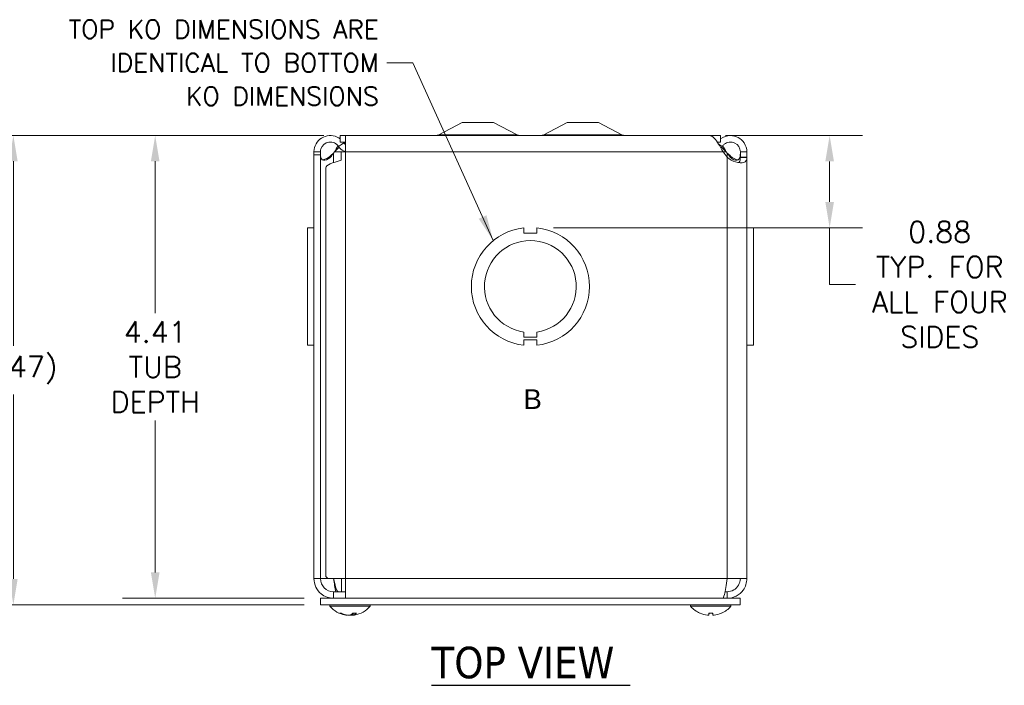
# Model space of a CAD drawing. Header units: inches. Extents: x 1.7 to 41, y 1.2 to 25.4.
# Tile 4 of 7: x 8.6 to 18, y 19.1 to 25.4. Entities that reach past the tile are written whole.
import ezdxf

# ---------------------------------------------------------------- set-up
doc = ezdxf.new("R2010")
doc.units = ezdxf.units.IN
doc.header["$LTSCALE"] = 2.5
doc.header["$MEASUREMENT"] = 0
for name, color, linetype, lineweight in [('Dimension (ANSI)', 7, 'Continuous', 5), ('Symbol (ANSI)', 7, 'Continuous', 5), ('Visible (ANSI)', 7, 'Continuous', 5), ('Visible Narrow (ANSI)', 7, 'Continuous', 5)]:
    doc.layers.add(name, color=color, linetype=linetype, lineweight=lineweight)
doc.styles.add('Note Text (ANSI)', font='tahoma.ttf')
doc.styles.add('ROMANS', font='RomanS.shx')
doc.styles.add('Text Style168', font='tahoma.ttf')
doc.dimstyles.new('Default (ANSI)', dxfattribs={"dimscale": 2.5, "dimtxt": 0.08, "dimasz": 0.098425, "dimexe": 0.125, "dimexo": 0.0625, "dimgap": 0.031496, "dimtad": 0, "dimtih": 1, "dimtoh": 1, "dimrnd": 1e-08, "dimzin": 0, "dimdsep": 46, "dimtxsty": 'ROMANS', "dimcen": 0.09, "dimdle": 0.393701, "dimclrd": 256, "dimclre": 256, "dimclrt": 256, "dimadec": 0, "dimazin": 0, "dimtfac": 1.25, "dimtofl": 0, "dimtmove": 0, "dimatfit": 3, "dimfxl": 0, "dimtolj": 1, "dimtzin": 0, "dimlwd": -1, "dimlwe": -1, "dimarcsym": 0})
doc.dimstyles.new('Default (ANSI)$7', dxfattribs={"dimscale": 2.5, "dimtxt": 0.08, "dimasz": 0.098425, "dimexe": 0.125, "dimexo": 0.0625, "dimgap": 0.031496, "dimtad": 0, "dimtih": 1, "dimtoh": 1, "dimrnd": 1e-08, "dimzin": 0, "dimdsep": 46, "dimtxsty": 'ROMANS', "dimcen": 0.09, "dimdle": 0.393701, "dimclrd": 256, "dimclre": 256, "dimclrt": 256, "dimadec": 0, "dimazin": 0, "dimtfac": 1.25, "dimtofl": 0, "dimtmove": 0, "dimatfit": 3, "dimfxl": 0, "dimtolj": 1, "dimtzin": 0, "dimlwd": -1, "dimlwe": -1, "dimarcsym": 0})

# ---------------------------------------------------------------- blocks, each defined once
blk = doc.blocks.new('*D13')
at = {"layer": 'Defpoints', "color": 0}
for p in [(11.6983, 24.3249), (9.936, 19.9191), (11.5108, 19.9191)]:
    blk.add_point(p, dxfattribs=at)
at = {"layer": 'Dimension (ANSI)'}
for p, q in [((11.5421, 24.3249), (9.6235, 24.3249)), ((9.936, 24.0788), (9.936, 22.6341)), ((9.936, 20.1652), (9.936, 21.6099)), ((11.3546, 19.9191), (9.6235, 19.9191))]:
    blk.add_line(p, q, dxfattribs=at)
for points in [[(9.895, 24.0788), (9.977, 24.0788), (9.936, 24.3249)], [(9.895, 20.1652), (9.977, 20.1652), (9.936, 19.9191)]]:
    blk.add_solid(points, dxfattribs=at)
at = {"layer": 'Dimension (ANSI)', "insert": (9.936, 22.122), "char_height": 0.2, "attachment_point": 5, "style": 'ROMANS'}
blk.add_mtext('\\A1;4.41\\PTUB\\PDEPTH', dxfattribs=at)
blk = doc.blocks.new('*D14')
at = {"layer": 'Defpoints', "color": 0}
for p in [(11.6983, 24.3249), (8.5842, 19.8571), (11.5108, 19.8571)]:
    blk.add_point(p, dxfattribs=at)
at = {"layer": 'Dimension (ANSI)'}
for p, q in [((11.5421, 24.3249), (8.2717, 24.3249)), ((8.5842, 24.0788), (8.5842, 22.3221)), ((8.5842, 20.1032), (8.5842, 21.8599)), ((11.3546, 19.8571), (8.2717, 19.8571))]:
    blk.add_line(p, q, dxfattribs=at)
for points in [[(8.5431, 24.0788), (8.6252, 24.0788), (8.5842, 24.3249)], [(8.5431, 20.1032), (8.6252, 20.1032), (8.5842, 19.8571)]]:
    blk.add_solid(points, dxfattribs=at)
at = {"layer": 'Dimension (ANSI)', "insert": (8.5842, 22.091), "char_height": 0.2, "attachment_point": 5, "style": 'ROMANS'}
blk.add_mtext('\\A1;(4.47)', dxfattribs=at)
blk = doc.blocks.new('*D15')
at = {"layer": 'Defpoints', "color": 0}
for p in [(15.2149, 24.3244), (13.5733, 23.4459), (16.3623, 23.4459)]:
    blk.add_point(p, dxfattribs=at)
at = {"layer": 'Dimension (ANSI)'}
for p, q in [((15.3711, 24.3244), (16.6748, 24.3244)), ((16.3623, 24.0783), (16.3623, 23.692)), ((13.7295, 23.4459), (16.6748, 23.4459)), ((16.3623, 22.9056), (16.3623, 23.4459)), ((16.6084, 22.9056), (16.3623, 22.9056))]:
    blk.add_line(p, q, dxfattribs=at)
for points in [[(16.3213, 24.0783), (16.4033, 24.0783), (16.3623, 24.3244)], [(16.3213, 23.692), (16.4033, 23.692), (16.3623, 23.4459)]]:
    blk.add_solid(points, dxfattribs=at)
at = {"layer": 'Dimension (ANSI)', "insert": (17.4109, 22.9056), "char_height": 0.2, "attachment_point": 5, "style": 'ROMANS'}
blk.add_mtext('\\A1;0.88\\PTYP. FOR\\PALL FOUR\\PSIDES', dxfattribs=at)

msp = doc.modelspace()

# ---------------------------------------------------------------- linework, layer by layer
at = {"layer": 'Symbol (ANSI)', "lineweight": 30}
msp.add_line((12.5698, 19.0905), (14.4627, 19.0905), dxfattribs=at)
at = {"layer": 'Visible (ANSI)'}
for p, q in [((12.8608, 24.4499), (12.638, 24.3321)), ((13.1608, 24.4499), (12.8608, 24.4499)), ((13.1608, 24.4499), (13.3836, 24.3321)), ((13.8608, 24.4499), (13.638, 24.3321)), ((14.1608, 24.4499), (13.8608, 24.4499)), ((14.1608, 24.4499), (14.3836, 24.3321)), ((15.3233, 24.3249), (11.6983, 24.3249)), ((11.6983, 24.2624), (11.6983, 24.3249)), ((11.7483, 24.3244), (11.7483, 24.1686)), ((15.2149, 24.3244), (11.7483, 24.3244)), ((15.3233, 24.2624), (15.3233, 24.3249)), ((11.6932, 24.2267), (11.6826, 24.2198)), ((11.7121, 24.2389), (11.6932, 24.2267)), ((11.6983, 24.2624), (11.7483, 24.2624)), ((11.7346, 24.2536), (11.7121, 24.2389)), ((15.2922, 24.2624), (15.3233, 24.2624)), ((15.3096, 24.2389), (15.3054, 24.2417)), ((15.3285, 24.2267), (15.3096, 24.2389)), ((15.339, 24.2198), (15.3285, 24.2267)), ((11.4483, 24.1396), (11.4483, 24.1686)), ((11.4483, 24.1686), (11.4977, 24.1686)), ((11.5103, 24.1396), (11.4483, 24.1396)), ((11.4483, 24.1396), (11.4483, 20.1061)), ((11.4977, 24.1686), (11.5103, 24.1686)), ((11.5103, 24.1686), (11.5103, 24.1396)), ((11.5103, 24.1396), (11.5103, 20.1061)), ((11.6448, 24.1686), (11.6353, 24.157)), ((11.7483, 24.1686), (11.709, 24.1686)), ((11.709, 24.1686), (11.709, 24.091)), ((15.3863, 24.1177), (15.3462, 24.1686)), ((15.3863, 24.157), (15.3768, 24.1686)), ((15.5113, 24.1177), (15.5113, 24.1686)), ((15.5113, 24.1686), (15.5239, 24.1686)), ((15.5239, 24.1177), (15.5113, 24.1177)), ((15.5239, 24.1686), (15.5733, 24.1686)), ((15.5733, 24.1177), (15.5239, 24.1177)), ((15.5733, 24.1686), (15.5733, 24.1177)), ((15.5733, 24.1177), (15.5733, 20.1061)), ((11.5613, 20.1332), (11.5613, 24.0165)), ((11.4483, 23.4459), (11.3863, 23.4459)), ((11.3863, 22.3279), (11.3863, 23.4459)), ((13.4483, 23.4459), (13.4483, 23.3959)), ((13.4483, 23.3959), (13.5733, 23.3959)), ((13.5733, 23.3959), (13.5733, 23.4459)), ((15.5733, 23.4459), (15.6353, 23.4459)), ((15.5733, 23.4459), (15.6353, 23.4459)), ((15.6353, 23.4459), (15.6353, 22.3279)), ((15.6353, 23.4459), (15.6353, 23.4459)), ((13.4482, 22.4039), (13.4482, 22.4539)), ((13.5735, 22.4539), (13.5735, 22.4039)), ((13.5735, 22.4039), (13.4482, 22.4039)), ((13.5735, 22.3779), (13.4482, 22.3779)), ((13.4482, 22.3779), (13.4482, 22.3279)), ((13.5735, 22.3279), (13.5735, 22.3779)), ((11.3863, 22.3279), (11.3863, 22.3279)), ((11.4483, 22.3279), (11.3863, 22.3279)), ((11.4483, 22.3279), (11.3863, 22.3279)), ((15.5733, 22.3279), (15.6353, 22.3279)), ((11.4483, 20.1061), (11.5103, 20.1061)), ((11.5103, 20.1061), (11.5837, 20.1061)), ((11.7483, 20.1061), (11.5837, 20.1061)), ((11.7101, 19.9811), (11.7101, 20.1061)), ((11.7483, 20.1061), (11.7483, 19.9191)), ((15.5733, 20.1061), (15.3863, 20.1061)), ((11.5108, 19.9191), (11.5108, 19.8571)), ((11.5108, 19.9191), (15.5108, 19.9191)), ((11.7483, 19.9811), (11.6353, 19.9811)), ((11.6353, 19.9811), (11.6353, 19.9191)), ((15.3863, 19.9811), (15.3657, 19.9811)), ((15.3863, 19.9811), (15.3863, 19.9191)), ((15.5108, 19.9191), (15.5108, 19.8571)), ((11.5108, 19.8571), (15.5108, 19.8571)), ((11.6001, 19.8429), (11.6001, 19.8571)), ((11.9841, 19.8429), (11.6001, 19.8429)), ((11.9841, 19.8429), (11.9841, 19.8571)), ((15.0376, 19.8429), (15.0376, 19.8571)), ((15.4216, 19.8429), (15.0376, 19.8429)), ((15.4216, 19.8429), (15.4216, 19.8571)), ((11.6959, 19.7762), (11.7104, 19.7762)), ((11.7633, 19.7572), (11.7634, 19.7591)), ((11.8185, 19.7762), (11.8511, 19.7762)), ((11.8209, 19.7572), (11.8192, 19.7762)), ((15.2111, 19.7762), (15.2481, 19.7762)), ((15.2113, 19.7578), (15.2129, 19.7762)), ((15.2478, 19.7578), (15.2462, 19.7762))]:
    msp.add_line(p, q, dxfattribs=at)
for centre, radius, start, end in [((12.6088, 24.3874), 0.0625, 270, 297.8584), ((13.4128, 24.3874), 0.0625, 242.1416, 270), ((13.6088, 24.3874), 0.0625, 270, 297.8584), ((14.4128, 24.3874), 0.0625, 242.1416, 270), ((13.5108, 22.8869), 0.5625, 96.38273, 263.61269), ((13.5108, 22.8869), 0.5625, 276.39402, 83.62399), ((13.5108, 22.8869), 0.4375, 278.23213, 261.77654), ((11.6353, 20.1061), 0.125, 180, 270), ((11.7921, 20.0091), 0.254, 220.89599, 260.39005), ((11.7921, 20.0091), 0.254, 279.60995, 319.10401), ((15.2296, 20.0091), 0.254, 220.89599, 246.10391), ((15.2296, 20.0091), 0.254, 293.89609, 319.10401), ((15.13, 19.7844), 0.0082, 246.10391, 269.96296), ((15.3291, 19.7844), 0.0082, 270.03704, 293.89609)]:
    msp.add_arc(centre, radius, start, end, dxfattribs=at)
for centre, major_axis, ratio, start_param, end_param in [((11.7939, 20.0087), (-0.0533, -0.2483), 0.909584, 6.063936, 6.348524), ((11.79, 20.0087), (0.0476, -0.2495), 0.885384, 5.703816, 5.988404), ((11.7963, 20.0087), (-0.0242, -0.2528), 0.406277, 0.166276, 0.450864), ((11.7879, 20.0087), (0.0242, -0.2528), 0.406277, 6.091228, 6.116909), ((11.7942, 20.0087), (-0.0476, -0.2495), 0.885384, 0.294781, 0.330127), ((11.788, 20.0087), (0.0249, -0.2527), 0.456616, 0.082448, 0.367036), ((11.7902, 20.0087), (0.0533, -0.2483), 0.909584, 6.217847, 6.243528), ((15.2294, 20.0087), (-0.2418, 0.0775), 0.995803, 1.470154, 1.754742), ((15.2342, 20.0087), (-0.0221, -0.253), 0.027927, 5.873675, 6.158263), ((15.225, 20.0087), (0.0221, -0.253), 0.027927, 0.124922, 0.40951), ((15.2297, 20.0087), (-0.2418, -0.0775), 0.995803, 1.38685, 1.671438)]:
    msp.add_ellipse(centre, major_axis=major_axis, ratio=ratio, start_param=start_param, end_param=end_param, dxfattribs=at)
for points, knots in [([(11.4483, 24.1711), (11.4492, 24.2226), (11.4774, 24.2729), (11.5211, 24.3004), (11.5647, 24.3279), (11.6223, 24.3317), (11.6691, 24.3102), (11.6794, 24.3054), (11.6892, 24.2995), (11.6983, 24.2926)], [0, 0, 0, 0, 0.992855, 0.992855, 0.992855, 1.985709, 1.985709, 1.985709, 2.204961, 2.204961, 2.204961, 2.204961]), ([(15.3462, 24.1686), (15.3186, 24.2202), (15.2909, 24.2709), (15.2632, 24.2991), (15.2471, 24.3155), (15.231, 24.3239), (15.2149, 24.324)], [0, 0, 0, 0, 0.992855, 0.992855, 0.992855, 1.570796, 1.570796, 1.570796, 1.570796]), ([(15.3235, 24.2924), (15.3504, 24.3126), (15.3837, 24.3244), (15.4174, 24.3244), (15.469, 24.3244), (15.5198, 24.297), (15.548, 24.2538), (15.5644, 24.2287), (15.5733, 24.1987), (15.5733, 24.1686)], [0.343755, 0.343755, 0.343755, 0.343755, 0.992855, 0.992855, 0.992855, 1.985709, 1.985709, 1.985709, 2.564489, 2.564489, 2.564489, 2.564489]), ([(11.6826, 24.2198), (11.6634, 24.2493), (11.6265, 24.2662), (11.5916, 24.2616), (11.5567, 24.2569), (11.5255, 24.2308), (11.5148, 24.1973), (11.512, 24.1885), (11.5105, 24.1793), (11.5103, 24.1701)], [0, 0, 0, 0, 1.127197, 1.127197, 1.127197, 2.254394, 2.254394, 2.254394, 2.548716, 2.548716, 2.548716, 2.548716]), ([(11.6875, 24.2128), (11.6823, 24.2078), (11.677, 24.2026), (11.6718, 24.1973), (11.6628, 24.188), (11.6538, 24.1783), (11.6448, 24.1686)], [2.0731926, 2.0731926, 2.0731926, 2.0731926, 2.2543942, 2.2543942, 2.2543942, 2.5644889, 2.5644889, 2.5644889, 2.5644889]), ([(11.7483, 24.1713), (11.7423, 24.173), (11.7363, 24.1752), (11.7306, 24.1779), (11.7112, 24.1871), (11.6944, 24.2018), (11.6826, 24.2198)], [0.9046149, 0.9046149, 0.9046149, 0.9046149, 1.066464, 1.066464, 1.066464, 1.6179992, 1.6179992, 1.6179992, 1.6179992]), ([(15.5113, 24.1686), (15.5113, 24.2039), (15.4896, 24.2382), (15.4578, 24.2533), (15.426, 24.2684), (15.3857, 24.2636), (15.3584, 24.2413), (15.3508, 24.2352), (15.3443, 24.2279), (15.339, 24.2198)], [0, 0, 0, 0, 1.127197, 1.127197, 1.127197, 2.254394, 2.254394, 2.254394, 2.564489, 2.564489, 2.564489, 2.564489]), ([(11.6146, 24.129), (11.5978, 24.1061), (11.5726, 24.0912), (11.5525, 24.089), (11.5324, 24.0867), (11.5193, 24.097), (11.5143, 24.1167), (11.5133, 24.1205), (11.5126, 24.1246), (11.512, 24.129)], [-3.141593, -3.141593, -3.141593, -3.141593, -2.332471, -2.332471, -2.332471, -1.525428, -1.525428, -1.525428, -1.370455, -1.370455, -1.370455, -1.370455]), ([(11.5315, 24.0921), (11.5451, 24.0951), (11.5592, 24.1002), (11.5725, 24.107), (11.5842, 24.1131), (11.5951, 24.1206), (11.6044, 24.129)], [2.5039112, 2.5039112, 2.5039112, 2.5039112, 2.8428948, 2.8428948, 2.8428948, 3.1415927, 3.1415927, 3.1415927, 3.1415927]), ([(15.5733, 24.1152), (15.573, 24.0919), (15.5664, 24.0749), (15.546, 24.0677), (15.5269, 24.0609), (15.4958, 24.0628), (15.4636, 24.073), (15.4362, 24.0817), (15.409, 24.0965), (15.389, 24.1152)], [-1.808729, -1.808729, -1.808729, -1.808729, -1.149888, -1.149888, -1.149888, -0.529602, -0.529602, -0.529602, 0, 0, 0, 0]), ([(15.5096, 24.129), (15.5068, 24.1061), (15.4977, 24.0912), (15.4799, 24.089), (15.4622, 24.0867), (15.4369, 24.097), (15.4175, 24.1167), (15.4138, 24.1205), (15.4102, 24.1246), (15.407, 24.129)], [0, 0, 0, 0, 0.809121, 0.809121, 0.809121, 1.616164, 1.616164, 1.616164, 1.771138, 1.771138, 1.771138, 1.771138]), ([(15.49, 24.0664), (15.4968, 24.0692), (15.502, 24.0739), (15.5053, 24.0805), (15.5097, 24.0892), (15.5112, 24.1011), (15.5113, 24.1152)], [1.1056408, 1.1056408, 1.1056408, 1.1056408, 1.4095134, 1.4095134, 1.4095134, 1.8087287, 1.8087287, 1.8087287, 1.8087287]), ([(11.4483, 20.1061), (11.4483, 20.0505), (11.4746, 19.9955), (11.5179, 19.9606), (11.5509, 19.934), (11.593, 19.9191), (11.6353, 19.9191)], [0, 0, 0, 0, 0.892172, 0.892172, 0.892172, 1.570796, 1.570796, 1.570796, 1.570796]), ([(11.6353, 20.1061), (11.6452, 20.0624), (11.655, 20.0196), (11.6648, 19.9978), (11.6697, 19.9869), (11.6746, 19.9811), (11.6795, 19.9811)], [0, 0, 0, 0, 1.048975, 1.048975, 1.048975, 1.570796, 1.570796, 1.570796, 1.570796]), ([(15.3863, 20.1061), (15.3774, 20.047), (15.3685, 19.9887), (15.3596, 19.9542), (15.3538, 19.9316), (15.348, 19.9191), (15.3421, 19.9191)], [0, 0, 0, 0, 0.948489, 0.948489, 0.948489, 1.570796, 1.570796, 1.570796, 1.570796]), ([(15.3863, 19.9191), (15.4454, 19.9191), (15.5038, 19.9491), (15.5383, 19.9971), (15.5609, 20.0287), (15.5733, 20.0674), (15.5733, 20.1061)], [0, 0, 0, 0, 0.948489, 0.948489, 0.948489, 1.570796, 1.570796, 1.570796, 1.570796]), ([(15.5113, 20.1061), (15.5113, 20.0624), (15.4865, 20.0196), (15.4486, 19.9978), (15.4298, 19.9869), (15.4081, 19.9811), (15.3863, 19.9811)], [0, 0, 0, 0, 1.048975, 1.048975, 1.048975, 1.570796, 1.570796, 1.570796, 1.570796]), ([(11.6959, 19.7762), (11.6949, 19.7762), (11.6938, 19.7765), (11.6929, 19.7769), (11.6929, 19.7769), (11.6928, 19.7769)], [0.09312997, 0.09312997, 0.09312997, 0.09312997, 0.100965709, 0.100965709, 0.101461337, 0.101461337, 0.101461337, 0.101461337]), ([(11.7555, 19.7578), (11.757, 19.7576), (11.7585, 19.7574), (11.7609, 19.7572), (11.7618, 19.7571), (11.7629, 19.7571), (11.7632, 19.7571), (11.7633, 19.7572)], [0, 0, 0, 0, 0.01255843, 0.01255843, 0.02511687, 0.02511687, 0.03676471, 0.03676471, 0.03676471, 0.03676471]), ([(11.7894, 19.7578), (11.7887, 19.7576), (11.7877, 19.7574), (11.7851, 19.7572), (11.7836, 19.7571), (11.7805, 19.7571), (11.7788, 19.7571), (11.7753, 19.7573), (11.7735, 19.7575), (11.7718, 19.7577), (11.7716, 19.7578), (11.7714, 19.7578)], [0, 0, 0, 0, 0.01255843, 0.01255843, 0.02511687, 0.02511687, 0.03765912, 0.03765912, 0.05020138, 0.05020138, 0.05206749, 0.05206749, 0.05206749, 0.05206749]), ([(11.7948, 19.7578), (11.7955, 19.7576), (11.7965, 19.7574), (11.799, 19.7572), (11.8006, 19.7571), (11.8036, 19.7571), (11.8054, 19.7571), (11.8089, 19.7573), (11.8106, 19.7575), (11.8123, 19.7577), (11.8126, 19.7578), (11.8128, 19.7578)], [0, 0, 0, 0, 0.01255561, 0.01255561, 0.02511122, 0.02511122, 0.0376563, 0.0376563, 0.05020138, 0.05020138, 0.05206748, 0.05206748, 0.05206748, 0.05206748]), ([(11.8286, 19.7578), (11.8271, 19.7576), (11.8257, 19.7574), (11.8233, 19.7572), (11.8224, 19.7571), (11.8212, 19.7571), (11.8209, 19.7571), (11.8209, 19.7573), (11.8213, 19.7575), (11.8221, 19.7577), (11.8222, 19.7578), (11.8223, 19.7578)], [0, 0, 0, 0, 0.01255843, 0.01255843, 0.02511687, 0.02511687, 0.03765912, 0.03765912, 0.05020138, 0.05020138, 0.05206748, 0.05206748, 0.05206748, 0.05206748]), ([(11.8526, 19.7769), (11.8526, 19.7769), (11.8526, 19.7769), (11.8522, 19.7765), (11.8516, 19.7762), (11.8511, 19.7762)], [0.022881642, 0.022881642, 0.022881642, 0.022881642, 0.02337727, 0.02337727, 0.03121301, 0.03121301, 0.03121301, 0.03121301]), ([(15.2113, 19.7578), (15.2113, 19.7576), (15.211, 19.7574), (15.2098, 19.7572), (15.2088, 19.7571), (15.2065, 19.7571), (15.2051, 19.7571), (15.2019, 19.7573), (15.2002, 19.7575), (15.1983, 19.7577), (15.1981, 19.7578), (15.1978, 19.7578)], [0, 0, 0, 0, 0.01255843, 0.01255843, 0.02511687, 0.02511687, 0.03765912, 0.03765912, 0.05020138, 0.05020138, 0.05206749, 0.05206749, 0.05206749, 0.05206749]), ([(15.2111, 19.7762), (15.211, 19.7762), (15.211, 19.7765), (15.211, 19.7769), (15.211, 19.7769), (15.211, 19.7769)], [0.09312997, 0.09312997, 0.09312997, 0.09312997, 0.100965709, 0.100965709, 0.101461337, 0.101461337, 0.101461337, 0.101461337]), ([(15.2613, 19.7578), (15.2597, 19.7576), (15.2579, 19.7574), (15.2547, 19.7572), (15.2532, 19.7571), (15.2508, 19.7571), (15.2497, 19.7571), (15.2483, 19.7573), (15.2479, 19.7575), (15.2478, 19.7577), (15.2478, 19.7578), (15.2478, 19.7578)], [0, 0, 0, 0, 0.01255843, 0.01255843, 0.02511687, 0.02511687, 0.03765912, 0.03765912, 0.05020138, 0.05020138, 0.05206748, 0.05206748, 0.05206748, 0.05206748]), ([(15.2481, 19.7769), (15.2481, 19.7769), (15.2481, 19.7769), (15.2481, 19.7765), (15.2481, 19.7762), (15.2481, 19.7762)], [0.022881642, 0.022881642, 0.022881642, 0.022881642, 0.02337727, 0.02337727, 0.03121301, 0.03121301, 0.03121301, 0.03121301])]:
    msp.add_open_spline(points, degree=3, knots=knots, dxfattribs=at)
for points in [[(11.6448, 24.1686), (11.6558, 24.1884), (11.6668, 24.208), (11.6779, 24.2263)], [(11.7284, 24.2624), (11.7306, 24.2595), (11.7326, 24.2566), (11.7346, 24.2536)], [(11.7346, 24.2536), (11.7382, 24.248), (11.743, 24.2432), (11.7484, 24.2394)], [(11.7483, 24.2556), (11.7445, 24.254), (11.7407, 24.2522), (11.7369, 24.2501)], [(15.2927, 24.2617), (15.2929, 24.2619), (15.293, 24.2621), (15.2932, 24.2624)], [(15.339, 24.2198), (15.3354, 24.2143), (15.3314, 24.2091), (15.3269, 24.2044)], [(15.3768, 24.1686), (15.3626, 24.184), (15.3484, 24.1992), (15.3341, 24.2127)], [(15.3438, 24.2265), (15.3548, 24.2081), (15.3658, 24.1884), (15.3768, 24.1686)], [(11.4483, 24.1686), (11.4483, 24.1695), (11.4483, 24.1703), (11.4483, 24.1711)], [(11.5103, 24.1701), (11.5103, 24.1696), (11.5103, 24.1691), (11.5103, 24.1686)], [(11.512, 24.129), (11.5109, 24.1384), (11.5103, 24.1477), (11.5103, 24.157)], [(11.6044, 24.129), (11.6146, 24.1384), (11.625, 24.1477), (11.6353, 24.157)], [(11.6353, 24.157), (11.6284, 24.1477), (11.6215, 24.1384), (11.6146, 24.129)], [(15.407, 24.129), (15.4002, 24.1384), (15.3933, 24.1477), (15.3863, 24.157)], [(15.3863, 24.157), (15.3967, 24.1477), (15.4071, 24.1384), (15.4173, 24.129)], [(15.389, 24.1152), (15.3881, 24.116), (15.3872, 24.1168), (15.3863, 24.1177)], [(15.4173, 24.129), (15.4371, 24.1109), (15.4647, 24.0978), (15.4903, 24.092)], [(15.5113, 24.157), (15.5113, 24.1477), (15.5107, 24.1384), (15.5096, 24.129)], [(15.5113, 24.1152), (15.5113, 24.116), (15.5113, 24.1168), (15.5113, 24.1177)], [(15.5733, 24.1177), (15.5733, 24.1168), (15.5733, 24.116), (15.5733, 24.1152)], [(11.709, 24.091), (11.6262, 24.0662), (11.5613, 24.0414), (11.5613, 24.0165)], [(11.5613, 20.1332), (11.5613, 20.1242), (11.5699, 20.1152), (11.5837, 20.1061)], [(11.6353, 20.1061), (11.6422, 20.0605), (11.6491, 20.0153), (11.6559, 19.9812)]]:
    msp.add_open_spline(points, degree=3, dxfattribs=at)
at = {"layer": 'Visible Narrow (ANSI)'}
for p, q in [((13.3836, 24.3321), (12.638, 24.3321)), ((14.3836, 24.3321), (13.638, 24.3321)), ((11.4483, 24.1711), (11.5103, 24.1701)), ((11.6044, 24.129), (11.6146, 24.129)), ((11.6353, 24.157), (11.6353, 24.0671)), ((11.6448, 24.1686), (11.709, 24.1686)), ((15.3462, 24.1686), (11.7483, 24.1686)), ((11.7483, 24.1686), (11.7483, 20.1061)), ((15.3462, 24.1686), (15.3768, 24.1686)), ((15.3863, 24.1177), (15.3863, 24.157)), ((15.3863, 20.1061), (15.3863, 24.1177)), ((15.4173, 24.129), (15.407, 24.129)), ((15.5733, 24.1152), (15.5113, 24.1152)), ((11.7483, 20.1061), (15.3863, 20.1061)), ((11.6928, 19.7769), (11.7089, 19.7769)), ((11.7555, 19.7578), (11.7556, 19.7607)), ((11.7948, 19.7578), (11.7946, 19.7597)), ((11.8128, 19.7578), (11.8133, 19.7715)), ((11.8192, 19.7769), (11.8526, 19.7769)), ((11.8223, 19.7578), (11.8209, 19.7762)), ((15.1267, 19.7769), (15.1284, 19.7769)), ((15.211, 19.7769), (15.2481, 19.7769)), ((15.2113, 19.7578), (15.2129, 19.7762)), ((15.2478, 19.7578), (15.2462, 19.7762)), ((15.3308, 19.7769), (15.3325, 19.7769))]:
    msp.add_line(p, q, dxfattribs=at)

# ---------------------------------------------------------------- texts
at = {"layer": 'Symbol (ANSI)', "insert": (12.0654, 25.0174), "char_height": 0.175, "width": 3.49371, "attachment_point": 6, "line_spacing_factor": 1.093904, "style": 'ROMANS'}
msp.add_mtext('{\\fRomanS|b0|i0;\\H0.1750;TOP KO DIMENSIONS ARE\\PIDENTICAL TO BOTTOM\\PKO DIMENSIONS}', dxfattribs=at)
at = {"layer": 'Symbol (ANSI)'}
for s, insert, char_height, attachment_point, style in [('\\fArial|b0|i0;\\H0.1875;B', (13.4453, 21.8147), 0.1875, 4, 'Note Text (ANSI)'), ('TOP VIEW', (12.5695, 19.1517), 0.3, 7, 'Text Style168')]:
    msp.add_mtext(s, dxfattribs=dict(at, insert=insert, char_height=char_height, attachment_point=attachment_point, style=style))

# ---------------------------------------------------------------- dimensions: what is measured, and where the dimension line sits
at = {"layer": 'Dimension (ANSI)'}
for base, p1, p2, text, override, picture, middle in [((8.5842, 19.8571), (11.6983, 24.3249), (11.5108, 19.8571), '(<>)', {"dimgap": 0.031496, "dimdec": 2, "dimtol": 0, "dimlim": 0, "dimtp": 0, "dimtm": 0, "dimtdec": 2, "dimatfit": 1}, '*D14', (8.5842, 22.091)), ((9.936, 19.9191), (11.6983, 24.3249), (11.5108, 19.9191), '<>\\PTUB\\PDEPTH', {"dimdec": 2, "dimtp": 0, "dimtm": 0, "dimtdec": 2, "dimatfit": 1}, '*D13', (9.936, 22.122)), ((16.3623, 23.4459), (15.2149, 24.3244), (13.5733, 23.4459), '<>\\PTYP. FOR\\PALL FOUR\\PSIDES', {"dimdec": 2, "dimtp": 0, "dimtm": 0, "dimtdec": 2, "dimtmove": 1, "dimatfit": 2}, '*D15', (16.3794, 22.9056))]:
    dim = msp.add_linear_dim(base=base, p1=p1, p2=p2, angle=90, text=text, dimstyle='Default (ANSI)', override=override, dxfattribs=at)
    dim.commit()
    dim.dimension.update_dxf_attribs({"geometry": picture, "text_midpoint": middle, "dimtype": 160})

# ---------------------------------------------------------------- leaders
at = {"layer": 'Symbol (ANSI)'}
msp.add_leader([(13.1569, 23.3241), (12.3902, 25.0174), (12.1441, 25.0174)], dimstyle='Default (ANSI)$7', override={"dimtad": 0}, dxfattribs=at)

doc.saveas('drawing.dxf')
